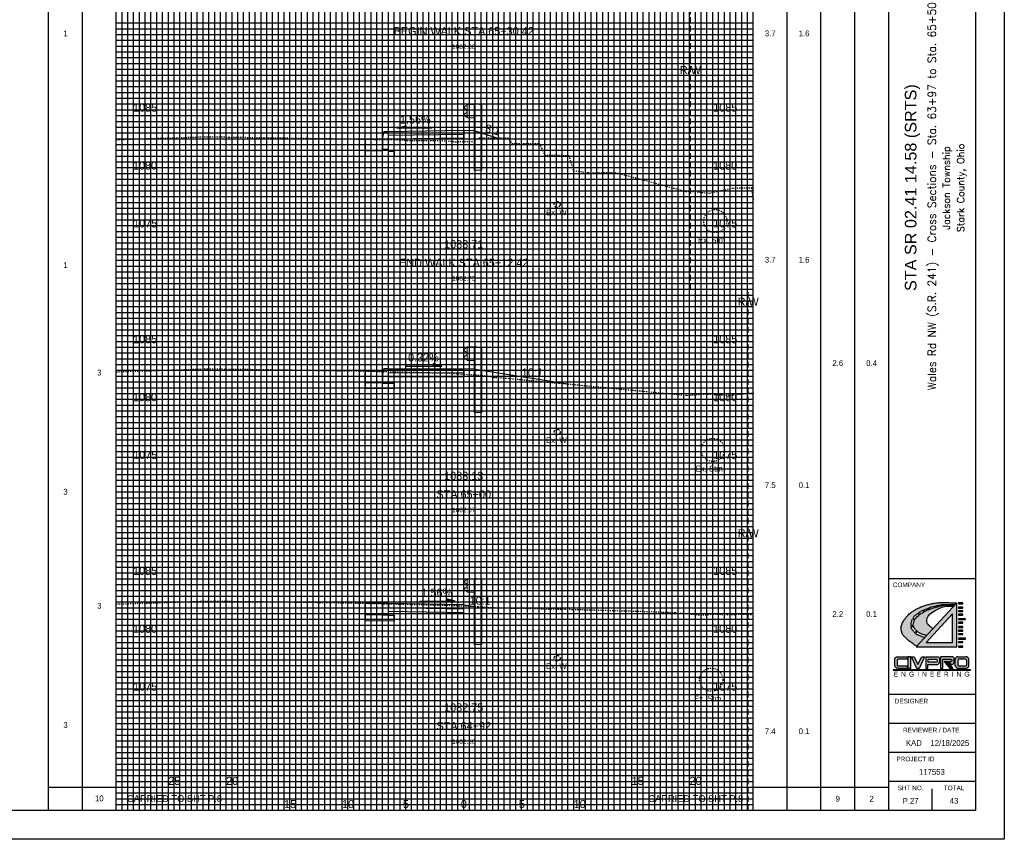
# Model space of a CAD drawing. Header units: feet. Extents: x 702 to 872, y 140 to 250.
# Tile 2 of 3: x 787 to 872, y 140 to 211. Entities that reach past the tile are written whole.
import ezdxf
from ezdxf.enums import TextEntityAlignment as Align

# ---------------------------------------------------------------- set-up
doc = ezdxf.new("R2010")
doc.units = ezdxf.units.FT
doc.header["$MEASUREMENT"] = 0
for name, pattern in [('CENTER2', [1.125, 0.75, -0.125, 0.125, -0.125]), ('DASHED', [0.75, 0.5, -0.25]), ('DASHED2', [0.375, 0.25, -0.125]), ('DGN Style 4', [0.027369, 0.013684, -0.006842, 0, -0.006842]), ('OhDOT_USTN2', [0.11, 0.069, -0.041]), ('OhDOT_USTN5', [0.11, 0.055, -0.055]), ('waterex', [0])]:
    doc.linetypes.add(name, pattern=pattern)
for name, color, linetype in [('CL_P_Construction', 7, 'DGN Style 4'), ('DR_X_Storm_Sewer', 151, 'OhDOT_USTN5'), ('RD_P_Cells', 7, 'Continuous'), ('SH_Border', 7, 'Continuous'), ('SH_Data', 7, 'Continuous'), ('SH_Text', 7, 'Continuous'), ('SHT_LOGO_BLACK', 7, 'Continuous'), ('SHT_LOGO_BLUE', 160, 'Continuous'), ('SHT_LOGO_GREY', 9, 'Continuous'), ('UT_X_Water', 133, 'waterex'), ('XS_P_Annotation', 7, 'Continuous'), ('XS_P_Curb', 254, 'Continuous'), ('XS_P_Finished_Grade', 3, 'Continuous'), ('XS_P_Pavt_Surface', 251, 'Continuous'), ('XS_P_Subgrade', 4, 'Continuous'), ('XS_P_Text_Info', 7, 'Continuous'), ('XS_X_Ground_Line', 3, 'OhDOT_USTN2')]:
    doc.layers.add(name, color=color, linetype=linetype)
doc.layers.add('RW_X_Right_of_Way', color=7, linetype='Continuous', lineweight=25)
doc.layers.add('SH_Major_Grid_Line', color=254, linetype='Continuous', transparency=0.3)
doc.layers.add('SH_Minor_Grid_Line', color=252, linetype='Continuous', transparency=0.5)
doc.styles.add('Font32', font='simplex.shx', dxfattribs={"width": 0.85})
doc.styles.add('OHDOTSymbols', font='arial.ttf')
doc.styles.add('Slanted-Normal', font='font31.shx', dxfattribs={"height": 0.12})
doc.styles.add('Straight-Normal', font='font30.shx', dxfattribs={"height": 0.1})
doc.styles.add('Straight-Sub Title', font='font30.shx', dxfattribs={"height": 0.17})

# ---------------------------------------------------------------- blocks, each defined once
blk = doc.blocks.new('GRRT')
at = {"layer": 'Defpoints', "color": 97, "linetype": 'Continuous', "lineweight": 30}
blk.add_point((0, 0), dxfattribs=at)
at = {"layer": 'RD_P_Cells', "color": 97, "linetype": 'Continuous', "lineweight": 13}
for p, q in [((0.307, 1.084), (0.307, 2.25)), ((0.307, 2.25), (0.89, 2.25)), ((0.89, 2.25), (0.971, 2.292)), ((0.89, -0.157), (0.89, 2.25)), ((0.971, 2.292), (1.506, 2.209)), ((1.506, 2.209), (1.557, 2.188)), ((1.557, -0.157), (1.557, 2.188)), ((0.307, 1.083), (0.89, 1.083)), ((0.89, -3.417), (0.89, -0.157)), ((1.557, -3.417), (1.557, -0.157)), ((0.89, -3.417), (1.557, -3.417))]:
    blk.add_line(p, q, dxfattribs=at)
at = {"layer": 'RD_P_Cells', "color": 97, "linetype": 'Continuous', "lineweight": 13, "flags": 128}
blk.add_lwpolyline([(0.307, 1.155), (0.22, 1.172), (0.059, 1.285), (0.059, 1.285, -0.51949), (0.059, 1.413), (0.059, 1.414), (0.264, 1.555), (0.263, 1.556, 0.244874), (0.296, 1.62), (0.297, 1.62), (0.297, 1.667), (0.297, 1.714), (0.296, 1.713, 0.244874), (0.263, 1.777), (0.264, 1.777), (0.059, 1.92), (0.059, 1.92, -0.51949), (0.059, 2.048), (0.059, 2.049), (0.22, 2.162), (0.307, 2.177)], format="xyb", dxfattribs=at)
for points in [[(0.287, 1.727), (0.287, 1.607), (0.295, 1.607), (0.295, 1.727), (0.287, 1.727)], [(0.287, 1.695), (0.287, 1.637), (0.262, 1.637), (0.262, 1.695), (0.287, 1.695)]]:
    blk.add_lwpolyline(points, close=True, dxfattribs=at)

msp = doc.modelspace()

# ---------------------------------------------------------------- hatches: boundary and pattern name
at = {"layer": 'SHT_LOGO_BLACK', "linetype": 'Continuous'}
h = msp.add_hatch(color=256, dxfattribs=at)
h.dxf.hatch_style = 1
h.paths.add_polyline_path([(864.435, 158.193, -0.010054), (864.41, 158.216), (864.57, 158.385, 0.071883), (864.621, 158.342, 0.006066), (864.842, 158.213, 0.061249), (865.095, 158.108, 0.038297), (865.392, 158.05), (865.929, 158.63), (865.737, 158.746), (865.655, 158.85), (865.494, 159), (865.437, 159.104), (865.401, 159.212), (865.406, 159.347), (865.432, 159.528), (865.515, 159.714), (865.67, 159.901), (865.882, 160.066), (866.115, 160.201), (866.4, 160.351), (866.628, 160.449), (866.814, 160.506), (867.12, 160.558), (867.549, 160.558), (867.709, 160.555), (867.789, 160.641, -0.000418), (867.564, 160.642, -0.000949), (867.443, 160.643, -0.000351), (867.097, 160.646, 0.00107), (866.983, 160.647, 0.017555), (866.842, 160.643, 0.017743), (866.704, 160.629, 0.003592), (866.686, 160.627), (866.668, 160.708, -0.000594), (866.738, 160.708, 0.000026), (866.995, 160.708, 0.000048), (867.378, 160.708, 0.000037), (867.851, 160.708), (867.977, 160.844, 0.003624), (867.609, 160.865, 0.007413), (867.429, 160.87, 0.000904), (866.837, 160.88, 0.00451), (866.718, 160.88, 0.019073), (866.395, 160.867, 0.017331), (866.04, 160.826, 0.019514), (865.757, 160.772, 0.015338), (865.402, 160.678, 0.012204), (865.06, 160.567, 0.017423), (864.825, 160.475, 0.014015), (864.659, 160.398, 0.009535), (864.42, 160.273, 0.020378), (864.146, 160.108, 0.02598), (863.943, 159.959, 0.027565), (863.806, 159.833, 0.018891), (863.624, 159.631, 0.020789), (863.475, 159.438, 0.020828), (863.343, 159.234, 0.034599), (863.269, 159.085, 0.032145), (863.211, 158.915, 0.062269), (863.18, 158.696, 0.050433), (863.203, 158.424, 0.025118), (863.248, 158.237, 0.057831), (863.281, 158.159, 0.025804), (863.349, 158.053, 0.04348), (863.398, 157.996, 0.002738), (863.486, 157.91, 0.002118), (863.601, 157.801, 0.001598), (863.788, 157.625, 0.006576), (863.834, 157.583, 0.02396), (863.849, 157.571, 0.001113), (864.177, 157.334, 0.009085), (864.301, 157.247, 0.004888), (864.519, 157.105), (865.225, 157.869, -0.03184), (865.078, 157.889, -0.071165), (864.927, 157.943, -0.016789), (864.807, 158.012, 0.028454), (864.734, 158.051, 0.063363), (864.58, 158.101, -0.076313)])
h.paths.add_polyline_path([(864.274, 158.372, 0.001596), (864.201, 158.461, 0.003876), (864.129, 158.546, -0.008255), (864.071, 158.618, -0.047245), (864.039, 158.754, -0.011737), (864.033, 158.805), (864.246, 158.826, 0.028633), (864.276, 158.735, 0.056422), (864.315, 158.663, 0.018655), (864.378, 158.579, 0.019312), (864.445, 158.502, 0.013666), (864.516, 158.431, 0.001157), (864.522, 158.426), (864.363, 158.263, -0.00235)], flags=16)
h.paths.add_polyline_path([(864.229, 158.906), (864.028, 158.898, -0.034829), (864.043, 159.063, -0.018474), (864.069, 159.195, -0.026037), (864.109, 159.328, -0.016666), (864.154, 159.444), (864.349, 159.387, 0.018485), (864.287, 159.254, 0.016487), (864.246, 159.144, 0.075188), (864.223, 159.011, 0.042887)], flags=16)
h.paths.add_polyline_path([(864.191, 159.524, -0.03317), (864.27, 159.659, -0.031166), (864.38, 159.757, -0.008749), (864.587, 159.913, -0.000355), (864.605, 159.926), (864.715, 159.789, 0.002531), (864.613, 159.703, 0.006928), (864.464, 159.569, 0.028635), (864.43, 159.534, 0.152279), (864.393, 159.45)], flags=16)
h.paths.add_polyline_path([(864.964, 159.979, -0.013659), (865.144, 160.082), (865.067, 160.215, 0.040026), (864.873, 160.114, 0.013578), (864.803, 160.068, 0.00319), (864.643, 159.954), (864.751, 159.82, -0.001694), (864.82, 159.877, -0.037477)], flags=16)
h.paths.add_polyline_path([(865.186, 160.104), (865.11, 160.235, -0.011307), (865.252, 160.292, -0.010591), (865.366, 160.333, 0.011749), (865.469, 160.369, 0.016183), (865.536, 160.398), (865.581, 160.285, 0.017905), (865.416, 160.216, 0.011223)], flags=16)
h.paths.add_polyline_path([(865.623, 160.301), (865.579, 160.419, 0.010824), (865.622, 160.442, -0.05835), (865.724, 160.485, -0.01154), (865.835, 160.515, -0.00345), (866.061, 160.568), (866.099, 160.452, 0.012845), (865.883, 160.391, 0.008036), (865.746, 160.345, 0.004709)], flags=16)
h.paths.add_polyline_path([(866.147, 160.466), (866.114, 160.58, -0.000481), (866.262, 160.614, 0.000864), (866.33, 160.629, 0.00468), (866.438, 160.654, -0.006008), (866.62, 160.697), (866.638, 160.618, 0.026281), (866.523, 160.59, 0.019573), (866.41, 160.551, -0.017067), (866.281, 160.505, -0.007865)], flags=16)
h = msp.add_hatch(color=256, dxfattribs=at)
h.dxf.hatch_style = 1
h.paths.add_polyline_path([(868.134, 157.044), (868.517, 157.044), (868.517, 157.118), (868.134, 157.118)])
h.paths.add_polyline_path([(868.134, 157.423), (868.517, 157.423), (868.517, 157.497), (868.134, 157.497)])
h.paths.add_polyline_path([(868.128, 157.732), (868.746, 157.732), (868.746, 157.806), (868.134, 157.806)])
h.paths.add_polyline_path([(868.134, 158.111), (868.517, 158.111), (868.517, 158.185), (868.134, 158.185)])
h.paths.add_polyline_path([(868.134, 158.418), (868.517, 158.418), (868.517, 158.491), (868.134, 158.491)])
h.paths.add_polyline_path([(868.134, 158.727), (868.517, 158.727), (868.517, 158.8), (868.134, 158.8)])
h.paths.add_polyline_path([(868.134, 159.106), (868.517, 159.106), (868.517, 159.179), (868.134, 159.179)])
h.paths.add_polyline_path([(868.128, 159.415), (868.746, 159.415), (868.746, 159.489), (868.134, 159.489)])
h.paths.add_polyline_path([(868.134, 159.795), (868.517, 159.795), (868.517, 159.868), (868.134, 159.868)])
h.paths.add_polyline_path([(868.134, 160.1), (868.517, 160.1), (868.517, 160.174), (868.134, 160.174)])
h.paths.add_polyline_path([(868.134, 160.407), (868.517, 160.407), (868.517, 160.481), (868.134, 160.481)])
h.paths.add_polyline_path([(868.517, 160.786), (868.517, 160.86), (868.134, 160.86), (868.134, 160.786)])
at = {"layer": 'SHT_LOGO_BLUE'}
h = msp.add_hatch(color=256, dxfattribs=at)
h.dxf.hatch_style = 1
h.paths.add_polyline_path([(862.829, 155.91, -0.44246), (862.904, 155.992), (863.694, 155.992), (863.694, 156.206), (862.85, 156.206, 0.436831), (862.618, 155.992), (862.618, 155.421, 0.355742), (862.894, 155.196), (863.684, 155.196), (863.684, 155.407), (862.914, 155.407, -0.466077), (862.829, 155.478)])
h.paths.add_polyline_path([(863.993, 156.21), (863.775, 156.21), (863.775, 155.193), (863.993, 155.2)])
h.paths.add_polyline_path([(864.301, 156.207), (864.058, 156.207), (864.543, 155.198), (864.727, 155.198), (865.203, 156.209), (864.967, 156.209), (864.624, 155.537)])
h.paths.add_polyline_path([(866.475, 155.721), (866.479, 156.032, 0.413942), (866.303, 156.207), (865.309, 156.207), (865.309, 155.194), (865.488, 155.194), (865.488, 155.532), (866.265, 155.532, 0.384335)])
h.paths.add_polyline_path([(865.499, 155.746), (865.499, 155.99), (866.22, 155.99, -0.363757), (866.287, 155.934, -0.087868), (866.287, 155.813, -0.553906), (866.214, 155.746)], flags=16)
h.paths.add_polyline_path([(867.758, 155.739), (867.758, 156.016, 0.37162), (867.594, 156.205), (866.566, 156.205), (866.566, 155.198), (866.777, 155.198), (866.777, 155.99), (867.481, 155.99, -0.38138), (867.542, 155.935), (867.542, 155.835, -0.307867), (867.505, 155.78), (867.283, 155.78), (867.47, 155.554), (867.544, 155.554, 0.37317)])
h.paths.add_polyline_path([(868.785, 156.206), (868.081, 156.206, 0.436831), (867.85, 155.992), (867.85, 155.421, 0.355742), (868.125, 155.196), (868.741, 155.196, 0.355742), (869.016, 155.421), (869.016, 155.992, 0.436831)])
h.paths.add_polyline_path([(868.731, 155.992, -0.386521), (868.805, 155.924), (868.805, 155.478, -0.364185), (868.728, 155.407), (868.146, 155.407, -0.466076), (868.061, 155.478), (868.061, 155.924, -0.386521), (868.136, 155.992)], flags=16)
h = msp.add_hatch(color=256, dxfattribs=at)
h.dxf.hatch_style = 1
h.paths.add_polyline_path([(867.216, 155.781), (867.068, 155.781), (867.56, 155.199), (867.682, 155.199)])
at = {"layer": 'SHT_LOGO_GREY'}
h = msp.add_hatch(color=256, dxfattribs=at)
h.dxf.hatch_style = 1
h.paths.add_polyline_path([(867.977, 160.844), (864.469, 157.052), (867.977, 157.052)])
h.paths.add_polyline_path([(867.605, 157.424), (865.336, 157.424), (867.605, 159.912)], flags=16)
h = msp.add_hatch(color=256, dxfattribs=at)
h.dxf.hatch_style = 1
h.paths.add_polyline_path([(867.049, 155.781), (866.902, 155.781), (867.394, 155.199), (867.516, 155.199)])

# ---------------------------------------------------------------- linework, layer by layer
at = {"layer": 'CL_P_Construction', "linetype": 'CENTER2'}
msp.add_line((825.416, 142.937), (825.416, 247.937), dxfattribs=at)
at = {"layer": 'DR_X_Storm_Sewer'}
for centre in [(847.13, 193.823), (846.915, 174.064), (846.777, 154.22)]:
    msp.add_circle(centre, 1, dxfattribs=at)
at = {"layer": 'RW_X_Right_of_Way', "linetype": 'DASHED'}
for p, q in [((844.986, 207.937), (844.986, 227.937)), ((844.986, 187.937), (844.986, 207.937)), ((849.976, 142.937), (849.976, 187.937))]:
    msp.add_line(p, q, dxfattribs=at)
at = {"layer": 'SH_Border'}
for p, q in [((872.083, 250.437), (872.083, 140.437)), ((862.083, 247.937), (862.083, 142.937)), ((869.583, 247.937), (869.583, 142.937)), ((869.583, 162.937), (862.083, 162.937)), ((869.583, 152.937), (862.083, 152.937)), ((869.583, 150.437), (862.083, 150.437)), ((869.583, 147.937), (862.083, 147.937)), ((869.583, 145.437), (862.083, 145.437)), ((865.833, 144.789), (865.833, 142.937)), ((869.583, 142.937), (704.583, 142.937)), ((872.083, 140.437), (702.083, 140.437))]:
    msp.add_line(p, q, dxfattribs=at)
at = {"layer": 'SH_Data', "color": 7, "linetype": 'Continuous'}
for p, q in [((789.583, 142.937), (789.583, 247.937)), ((795.416, 142.937), (795.416, 247.937)), ((850.416, 142.937), (850.416, 247.937)), ((856.25, 142.937), (856.25, 247.937)), ((792.499, 142.937), (792.499, 246.687)), ((853.334, 142.937), (853.334, 246.687)), ((859.166, 142.937), (859.166, 246.687)), ((789.583, 144.937), (795.416, 144.937)), ((795.416, 144.937), (805.416, 144.937)), ((805.416, 142.937), (805.416, 144.937)), ((840.416, 144.937), (850.416, 144.937)), ((850.416, 144.937), (862.083, 144.937))]:
    msp.add_line(p, q, dxfattribs=at)
msp.add_lwpolyline([(840.416, 142.937), (840.416, 144.937)], dxfattribs=at)
at = {"layer": 'SH_Major_Grid_Line', "color": 254, "linetype": 'Continuous'}
for p, q in [((800.416, 142.937), (800.416, 247.937)), ((805.416, 142.937), (805.416, 247.937)), ((810.416, 142.937), (810.416, 247.937)), ((815.416, 142.937), (815.416, 247.937)), ((820.416, 142.937), (820.416, 247.937)), ((825.416, 142.937), (825.416, 247.937)), ((830.416, 142.937), (830.416, 247.937)), ((835.416, 142.937), (835.416, 247.937)), ((840.416, 142.937), (840.416, 247.937)), ((845.416, 142.937), (845.416, 247.937)), ((795.416, 207.937), (850.416, 207.937)), ((795.416, 202.937), (850.416, 202.937)), ((795.416, 197.937), (850.416, 197.937)), ((795.416, 192.937), (850.416, 192.937)), ((795.416, 187.937), (850.416, 187.937)), ((795.416, 182.937), (850.416, 182.937)), ((795.416, 177.937), (850.416, 177.937)), ((795.416, 172.937), (850.416, 172.937)), ((795.416, 167.937), (850.416, 167.937)), ((795.416, 162.937), (850.416, 162.937)), ((795.416, 157.937), (850.416, 157.937)), ((795.416, 152.937), (850.416, 152.937)), ((795.416, 147.937), (850.416, 147.937))]:
    msp.add_line(p, q, dxfattribs=at)
at = {"layer": 'SH_Minor_Grid_Line', "color": 252, "linetype": 'Continuous'}
for p, q in [((795.916, 142.937), (795.916, 247.937)), ((796.416, 142.937), (796.416, 247.937)), ((796.916, 142.937), (796.916, 247.937)), ((797.416, 142.937), (797.416, 247.937)), ((797.916, 142.937), (797.916, 247.937)), ((798.416, 142.937), (798.416, 247.937)), ((798.916, 142.937), (798.916, 247.937)), ((799.416, 142.937), (799.416, 247.937)), ((799.916, 142.937), (799.916, 247.937)), ((800.916, 142.937), (800.916, 247.937)), ((801.416, 142.937), (801.416, 247.937)), ((801.916, 142.937), (801.916, 247.937)), ((802.416, 142.937), (802.416, 247.937)), ((802.916, 142.937), (802.916, 247.937)), ((803.416, 142.937), (803.416, 247.937)), ((803.916, 142.937), (803.916, 247.937)), ((804.416, 142.937), (804.416, 247.937)), ((804.916, 142.937), (804.916, 247.937)), ((805.916, 142.937), (805.916, 247.937)), ((806.416, 142.937), (806.416, 247.937)), ((806.916, 142.937), (806.916, 247.937)), ((807.416, 142.937), (807.416, 247.937)), ((807.916, 142.937), (807.916, 247.937)), ((808.416, 142.937), (808.416, 247.937)), ((808.916, 142.937), (808.916, 247.937)), ((809.416, 142.937), (809.416, 247.937)), ((809.916, 142.937), (809.916, 247.937)), ((810.916, 142.937), (810.916, 247.937)), ((811.416, 142.937), (811.416, 247.937)), ((811.916, 142.937), (811.916, 247.937)), ((812.416, 142.937), (812.416, 247.937)), ((812.916, 142.937), (812.916, 247.937)), ((813.416, 142.937), (813.416, 247.937)), ((813.916, 142.937), (813.916, 247.937)), ((814.416, 142.937), (814.416, 247.937)), ((814.916, 142.937), (814.916, 247.937)), ((815.916, 142.937), (815.916, 247.937)), ((816.416, 142.937), (816.416, 247.937)), ((816.916, 142.937), (816.916, 247.937)), ((817.416, 142.937), (817.416, 247.937)), ((817.916, 142.937), (817.916, 247.937)), ((818.416, 142.937), (818.416, 247.937)), ((818.916, 142.937), (818.916, 247.937)), ((819.416, 142.937), (819.416, 247.937)), ((819.916, 142.937), (819.916, 247.937)), ((820.916, 142.937), (820.916, 247.937)), ((821.416, 142.937), (821.416, 247.937)), ((821.916, 142.937), (821.916, 247.937)), ((822.416, 142.937), (822.416, 247.937)), ((822.916, 142.937), (822.916, 247.937)), ((823.416, 142.937), (823.416, 247.937)), ((823.916, 142.937), (823.916, 247.937)), ((824.416, 142.937), (824.416, 247.937)), ((824.916, 142.937), (824.916, 247.937)), ((825.916, 142.937), (825.916, 247.937)), ((826.416, 142.937), (826.416, 247.937)), ((826.916, 142.937), (826.916, 247.937)), ((827.416, 142.937), (827.416, 247.937)), ((827.916, 142.937), (827.916, 247.937)), ((828.416, 142.937), (828.416, 247.937)), ((828.916, 142.937), (828.916, 247.937)), ((829.416, 142.937), (829.416, 247.937)), ((829.916, 142.937), (829.916, 247.937)), ((830.916, 142.937), (830.916, 247.937)), ((831.416, 142.937), (831.416, 247.937)), ((831.916, 142.937), (831.916, 247.937)), ((832.416, 142.937), (832.416, 247.937)), ((832.916, 142.937), (832.916, 247.937)), ((833.416, 142.937), (833.416, 247.937)), ((833.916, 142.937), (833.916, 247.937)), ((834.416, 142.937), (834.416, 247.937)), ((834.916, 142.937), (834.916, 247.937)), ((835.916, 142.937), (835.916, 247.937)), ((836.416, 142.937), (836.416, 247.937)), ((836.916, 142.937), (836.916, 247.937)), ((837.416, 142.937), (837.416, 247.937)), ((837.916, 142.937), (837.916, 247.937)), ((838.416, 142.937), (838.416, 247.937)), ((838.916, 142.937), (838.916, 247.937)), ((839.416, 142.937), (839.416, 247.937)), ((839.916, 142.937), (839.916, 247.937)), ((840.916, 142.937), (840.916, 247.937)), ((841.416, 142.937), (841.416, 247.937)), ((841.916, 142.937), (841.916, 247.937)), ((842.416, 142.937), (842.416, 247.937)), ((842.916, 142.937), (842.916, 247.937)), ((843.416, 142.937), (843.416, 247.937)), ((843.916, 142.937), (843.916, 247.937)), ((844.416, 142.937), (844.416, 247.937)), ((844.916, 142.937), (844.916, 247.937)), ((845.916, 142.937), (845.916, 247.937)), ((846.416, 142.937), (846.416, 247.937)), ((846.916, 142.937), (846.916, 247.937)), ((847.416, 142.937), (847.416, 247.937)), ((847.916, 142.937), (847.916, 247.937)), ((848.416, 142.937), (848.416, 247.937)), ((848.916, 142.937), (848.916, 247.937)), ((849.416, 142.937), (849.416, 247.937)), ((849.916, 142.937), (849.916, 247.937)), ((795.416, 210.937), (850.416, 210.937)), ((795.416, 210.437), (850.416, 210.437)), ((795.416, 209.937), (850.416, 209.937)), ((795.416, 209.437), (850.416, 209.437)), ((795.416, 208.937), (850.416, 208.937)), ((795.416, 208.437), (850.416, 208.437)), ((795.416, 207.437), (850.416, 207.437)), ((795.416, 206.937), (850.416, 206.937)), ((795.416, 206.437), (850.416, 206.437)), ((795.416, 205.937), (850.416, 205.937)), ((795.416, 205.437), (850.416, 205.437)), ((795.416, 204.937), (850.416, 204.937)), ((795.416, 204.437), (850.416, 204.437)), ((795.416, 203.937), (850.416, 203.937)), ((795.416, 203.437), (850.416, 203.437)), ((795.416, 202.437), (850.416, 202.437)), ((795.416, 201.937), (850.416, 201.937)), ((795.416, 201.437), (850.416, 201.437)), ((795.416, 200.937), (850.416, 200.937)), ((795.416, 200.437), (850.416, 200.437)), ((795.416, 199.937), (850.416, 199.937)), ((795.416, 199.437), (850.416, 199.437)), ((795.416, 198.937), (850.416, 198.937)), ((795.416, 198.437), (850.416, 198.437)), ((795.416, 197.437), (850.416, 197.437)), ((795.416, 196.937), (850.416, 196.937)), ((795.416, 196.437), (850.416, 196.437)), ((795.416, 195.937), (850.416, 195.937)), ((795.416, 195.437), (850.416, 195.437)), ((795.416, 194.937), (850.416, 194.937)), ((795.416, 194.437), (850.416, 194.437)), ((795.416, 193.937), (850.416, 193.937)), ((795.416, 193.437), (850.416, 193.437)), ((795.416, 192.437), (850.416, 192.437)), ((795.416, 191.937), (850.416, 191.937)), ((795.416, 191.437), (850.416, 191.437)), ((795.416, 190.937), (850.416, 190.937)), ((795.416, 190.437), (850.416, 190.437)), ((795.416, 189.937), (850.416, 189.937)), ((795.416, 189.437), (850.416, 189.437)), ((795.416, 188.937), (850.416, 188.937)), ((795.416, 188.437), (850.416, 188.437)), ((795.416, 187.437), (850.416, 187.437)), ((795.416, 186.937), (850.416, 186.937)), ((795.416, 186.437), (850.416, 186.437)), ((795.416, 185.937), (850.416, 185.937)), ((795.416, 185.437), (850.416, 185.437)), ((795.416, 184.937), (850.416, 184.937)), ((795.416, 184.437), (850.416, 184.437)), ((795.416, 183.937), (850.416, 183.937)), ((795.416, 183.437), (850.416, 183.437)), ((795.416, 182.437), (850.416, 182.437)), ((795.416, 181.937), (850.416, 181.937)), ((795.416, 181.437), (850.416, 181.437)), ((795.416, 180.937), (850.416, 180.937)), ((795.416, 180.437), (850.416, 180.437)), ((795.416, 179.937), (850.416, 179.937)), ((795.416, 179.437), (850.416, 179.437)), ((795.416, 178.937), (850.416, 178.937)), ((795.416, 178.437), (850.416, 178.437)), ((795.416, 177.437), (850.416, 177.437)), ((795.416, 176.937), (850.416, 176.937)), ((795.416, 176.437), (850.416, 176.437)), ((795.416, 175.937), (850.416, 175.937)), ((795.416, 175.437), (850.416, 175.437)), ((795.416, 174.937), (850.416, 174.937)), ((795.416, 174.437), (850.416, 174.437)), ((795.416, 173.937), (850.416, 173.937)), ((795.416, 173.437), (850.416, 173.437)), ((795.416, 172.437), (850.416, 172.437)), ((795.416, 171.937), (850.416, 171.937)), ((795.416, 171.437), (850.416, 171.437)), ((795.416, 170.937), (850.416, 170.937)), ((795.416, 170.437), (850.416, 170.437)), ((795.416, 169.937), (850.416, 169.937)), ((795.416, 169.437), (850.416, 169.437)), ((795.416, 168.937), (850.416, 168.937)), ((795.416, 168.437), (850.416, 168.437)), ((795.416, 167.437), (850.416, 167.437)), ((795.416, 166.937), (850.416, 166.937)), ((795.416, 166.437), (850.416, 166.437)), ((795.416, 165.937), (850.416, 165.937)), ((795.416, 165.437), (850.416, 165.437)), ((795.416, 164.937), (850.416, 164.937)), ((795.416, 164.437), (850.416, 164.437)), ((795.416, 163.937), (850.416, 163.937)), ((795.416, 163.437), (850.416, 163.437)), ((795.416, 162.437), (850.416, 162.437)), ((795.416, 161.937), (850.416, 161.937)), ((795.416, 161.437), (850.416, 161.437)), ((795.416, 160.937), (850.416, 160.937)), ((795.416, 160.437), (850.416, 160.437)), ((795.416, 159.937), (850.416, 159.937)), ((795.416, 159.437), (850.416, 159.437)), ((795.416, 158.937), (850.416, 158.937)), ((795.416, 158.437), (850.416, 158.437)), ((795.416, 157.437), (850.416, 157.437)), ((795.416, 156.937), (850.416, 156.937)), ((795.416, 156.437), (850.416, 156.437)), ((795.416, 155.937), (850.416, 155.937)), ((795.416, 155.437), (850.416, 155.437)), ((795.416, 154.937), (850.416, 154.937)), ((795.416, 154.437), (850.416, 154.437)), ((795.416, 153.937), (850.416, 153.937)), ((795.416, 153.437), (850.416, 153.437)), ((795.416, 152.437), (850.416, 152.437)), ((795.416, 151.937), (850.416, 151.937)), ((795.416, 151.437), (850.416, 151.437)), ((795.416, 150.937), (850.416, 150.937)), ((795.416, 150.437), (850.416, 150.437)), ((795.416, 149.937), (850.416, 149.937)), ((795.416, 149.437), (850.416, 149.437)), ((795.416, 148.937), (850.416, 148.937)), ((795.416, 148.437), (850.416, 148.437)), ((795.416, 147.437), (850.416, 147.437)), ((795.416, 146.937), (850.416, 146.937)), ((795.416, 146.437), (850.416, 146.437)), ((795.416, 145.937), (850.416, 145.937)), ((795.416, 145.437), (850.416, 145.437)), ((795.416, 144.937), (850.416, 144.937)), ((795.416, 144.437), (850.416, 144.437)), ((795.416, 143.937), (850.416, 143.937)), ((795.416, 143.437), (850.416, 143.437))]:
    msp.add_line(p, q, dxfattribs=at)
at = {"layer": 'SHT_LOGO_BLACK'}
for p, q in [((864.605, 159.926, -4063.576), (864.715, 159.789, -4063.576)), ((864.643, 159.954, -4063.576), (864.751, 159.82, -4063.576)), ((865.067, 160.215, -4063.576), (865.144, 160.082, -4063.576)), ((865.11, 160.235, -4063.576), (865.186, 160.104, -4063.576))]:
    msp.add_line(p, q, dxfattribs=at)
for points in [[(864.519, 157.105, -0.004888), (864.301, 157.247, -0.009085), (864.177, 157.334, -0.001113), (863.849, 157.571, -0.02396), (863.834, 157.583, -0.006576), (863.788, 157.625, -0.001598), (863.601, 157.801, -0.002118), (863.486, 157.91, -0.002738), (863.398, 157.996, -0.04348), (863.349, 158.053, -0.025804), (863.281, 158.159, -0.057831), (863.248, 158.237, -0.025118), (863.203, 158.424, -0.050433), (863.18, 158.696, -0.062269), (863.211, 158.915, -0.032145), (863.269, 159.085, -0.034599), (863.343, 159.234, -0.020828), (863.475, 159.438, -0.020789), (863.624, 159.631, -0.018891), (863.806, 159.833, -0.027565), (863.943, 159.959, -0.02598), (864.146, 160.108, -0.020378), (864.42, 160.273, -0.009535), (864.659, 160.398, -0.014015), (864.825, 160.475, -0.017423), (865.06, 160.567, -0.012204), (865.402, 160.678, -0.015338), (865.757, 160.772, -0.019514), (866.04, 160.826, -0.017331), (866.395, 160.867, -0.019073), (866.718, 160.88, -0.00451), (866.837, 160.88, -0.000904), (867.429, 160.87, -0.007413), (867.609, 160.865, -0.003624), (867.977, 160.844)], [(866.114, 160.58, -0.0002), (866.127, 160.583, -0.000438), (866.262, 160.614, 0.000864), (866.33, 160.629, 0.00468), (866.438, 160.654, -0.004072), (866.561, 160.683, -0.008774), (866.62, 160.696, -0.040254)], [(866.669, 160.705, -0.03869), (866.71, 160.708, -0.000239), (866.738, 160.708, 0.000026), (866.995, 160.708, 0.000048), (867.378, 160.708, 0.000037), (867.851, 160.708)], [(864.191, 159.524, -0.024038), (864.247, 159.623, -0.06415), (864.301, 159.689, -0.021969), (864.38, 159.757, -0.008749), (864.587, 159.913, -0.000355), (864.605, 159.926, -0.013578)], [(864.643, 159.954, -0.00319), (864.803, 160.068, -0.013578), (864.873, 160.114, -0.029845), (865.016, 160.192, -0.004092), (865.067, 160.215, -0.010591)], [(864.751, 159.82, -0.000639), (864.777, 159.842, -0.009297), (864.851, 159.901, -0.029225), (864.964, 159.979, -0.013659), (865.144, 160.082, -0.011561)], [(865.11, 160.235, -0.011307), (865.252, 160.292, -0.010591), (865.366, 160.333, 0.011749), (865.469, 160.369, 0.016183), (865.536, 160.398, -0.05835)], [(865.186, 160.104, -0.011223), (865.416, 160.216, -0.017453), (865.577, 160.284, -0.000163), (865.581, 160.285, -0.008036)], [(865.579, 160.419, 0.010824), (865.622, 160.442, -0.05835), (865.724, 160.485, -0.01154), (865.835, 160.515, -0.00345), (866.061, 160.568, -0.000438)], [(865.623, 160.301, -0.004709), (865.746, 160.345, -0.008036), (865.883, 160.391, -0.011799), (866.081, 160.448, 0.001031), (866.099, 160.453, 0.017067)], [(866.147, 160.466, 0.007865), (866.281, 160.505, 0.017067), (866.41, 160.551, -0.019573), (866.523, 160.59, -0.0202), (866.611, 160.613, -0.005656), (866.638, 160.618, -0.017743)], [(866.686, 160.627, -0.003592), (866.704, 160.629, -0.017743), (866.842, 160.643, -0.017555), (866.983, 160.647, -0.00107), (867.097, 160.646, 0.000351), (867.443, 160.643, 0.000949), (867.564, 160.642, 0.000418), (867.789, 160.641)], [(864.029, 158.898, -0.015908), (864.031, 158.955, -0.022838), (864.043, 159.063, -0.018474), (864.069, 159.195, -0.026037), (864.109, 159.328, -0.016666), (864.154, 159.444, -0.03409)], [(864.229, 158.906, -0.042886), (864.223, 159.011, -0.075188), (864.246, 159.144, -0.016487), (864.287, 159.254, -0.015544), (864.338, 159.366, -0.001651), (864.348, 159.387, -0.053806)], [(864.383, 159.454, -0.004266), (864.411, 159.507, -0.053806), (864.43, 159.534, -0.028635), (864.464, 159.569, -0.006928), (864.613, 159.703, -0.002531), (864.715, 159.789, -0.009297)], [(864.364, 158.263, -0.010823), (864.34, 158.291, -0.001747), (864.274, 158.372, 0.001596), (864.201, 158.461, 0.003876), (864.129, 158.546, -0.006206), (864.085, 158.6, -0.097322), (864.063, 158.641, -0.038974), (864.039, 158.754, -0.011737), (864.033, 158.805, -0.026776)], [(864.522, 158.426, -0.001157), (864.516, 158.431, -0.013666), (864.445, 158.502, -0.019312), (864.378, 158.579, -0.018655), (864.315, 158.663, -0.056422), (864.276, 158.735, -0.028633), (864.246, 158.826, -0.064453)], [(865.225, 157.869, -0.03184), (865.078, 157.889, -0.071165), (864.927, 157.943, -0.016789), (864.807, 158.012, 0.028454), (864.734, 158.051, 0.050722), (864.612, 158.094, -0.071433), (864.526, 158.128, -0.049376), (864.435, 158.193, -0.010054), (864.41, 158.216, -0.001747)], [(865.392, 158.05, -0.038297), (865.095, 158.108, -0.061249), (864.842, 158.213, -0.006066), (864.621, 158.342, -0.040776), (864.59, 158.365, -0.003974), (864.568, 158.384, -0.013666)]]:
    msp.add_lwpolyline(points, format="xyb", dxfattribs=at)
at = {"layer": 'SHT_LOGO_BLACK', "elevation": -4063.576}
for points in [[(866.62, 160.696), (866.638, 160.618)], [(866.669, 160.705), (866.686, 160.627)], [(865.929, 158.63), (865.737, 158.746), (865.655, 158.85), (865.494, 159), (865.437, 159.104), (865.401, 159.212), (865.406, 159.347), (865.432, 159.528), (865.515, 159.714), (865.67, 159.901), (865.882, 160.066), (866.115, 160.201), (866.4, 160.351), (866.628, 160.449), (866.814, 160.506), (867.12, 160.558), (867.549, 160.558), (867.709, 160.555)], [(865.536, 160.398), (865.581, 160.285)], [(865.579, 160.419), (865.623, 160.301)], [(866.061, 160.568), (866.099, 160.453)], [(866.114, 160.58), (866.147, 160.466)], [(864.154, 159.444), (864.348, 159.387)], [(864.191, 159.524), (864.383, 159.454)], [(864.029, 158.898), (864.229, 158.906)], [(864.033, 158.805), (864.246, 158.826)], [(864.364, 158.263), (864.522, 158.426)], [(864.41, 158.216), (864.568, 158.384)]]:
    msp.add_lwpolyline(points, dxfattribs=at)
at = {"layer": 'SHT_LOGO_BLACK', "linetype": 'Continuous', "elevation": -4063.576}
for points in [[(868.134, 160.786), (868.517, 160.786), (868.517, 160.86), (868.134, 160.86)], [(868.134, 160.407), (868.517, 160.407), (868.517, 160.481), (868.134, 160.481)], [(868.134, 160.1), (868.517, 160.1), (868.517, 160.174), (868.134, 160.174)], [(868.134, 159.795), (868.517, 159.795), (868.517, 159.868), (868.134, 159.868)], [(868.128, 159.415), (868.746, 159.415), (868.746, 159.489), (868.134, 159.489)], [(868.134, 159.106), (868.517, 159.106), (868.517, 159.179), (868.134, 159.179)], [(868.134, 158.727), (868.517, 158.727), (868.517, 158.8), (868.134, 158.8)], [(868.134, 158.418), (868.517, 158.418), (868.517, 158.491), (868.134, 158.491)], [(868.134, 158.111), (868.517, 158.111), (868.517, 158.185), (868.134, 158.185)], [(868.128, 157.732), (868.746, 157.732), (868.746, 157.806), (868.134, 157.806)], [(868.134, 157.423), (868.517, 157.423), (868.517, 157.497), (868.134, 157.497)], [(868.134, 157.044), (868.517, 157.044), (868.517, 157.118), (868.134, 157.118)]]:
    msp.add_lwpolyline(points, close=True, dxfattribs=at)
at = {"layer": 'SHT_LOGO_BLACK'}
msp.add_lwpolyline([(862.497, 155.045), (869.166, 155.045), (869.166, 155.074), (862.5, 155.074)], close=True, dxfattribs=at)
at = {"layer": 'SHT_LOGO_BLUE'}
for p, q in [((867.85, 155.421), (867.85, 155.992)), ((868.061, 155.924), (868.061, 155.478)), ((868.081, 156.206), (868.785, 156.206)), ((868.731, 155.992), (868.136, 155.992)), ((868.805, 155.924), (868.805, 155.478)), ((869.016, 155.421), (869.016, 155.992)), ((868.741, 155.196), (868.125, 155.196)), ((868.146, 155.407), (868.72, 155.407))]:
    msp.add_line(p, q, dxfattribs=at)
for points in [[(862.914, 155.407), (863.684, 155.407), (863.684, 155.196), (862.894, 155.196, -0.355742), (862.618, 155.421), (862.618, 155.992, -0.436831), (862.85, 156.206), (863.694, 156.206), (863.694, 155.992), (862.904, 155.992, 0.386521), (862.829, 155.924), (862.829, 155.478, 0.466077), (862.914, 155.407, -0.087106)], [(865.309, 156.207), (866.303, 156.207, -0.413942), (866.479, 156.032), (866.475, 155.721)], [(866.214, 155.746), (865.499, 155.746), (865.499, 155.99), (866.22, 155.99, -0.363757), (866.287, 155.934, -0.087868), (866.287, 155.813, -0.553906), (866.214, 155.746, 0.590972)], [(866.566, 155.198), (866.777, 155.198), (866.777, 155.99), (867.481, 155.99, -0.38138), (867.542, 155.935), (867.542, 155.835, -0.307867), (867.505, 155.78), (867.283, 155.78), (867.47, 155.554), (867.544, 155.554, 0.37317), (867.758, 155.739), (867.758, 156.016, 0.37162), (867.594, 156.205), (866.566, 156.205), (866.566, 155.198)]]:
    msp.add_lwpolyline(points, format="xyb", dxfattribs=at)
for points in [[(863.775, 155.193), (863.775, 156.21), (863.993, 156.21), (863.993, 155.2)], [(864.058, 156.207), (864.301, 156.207), (864.624, 155.537), (864.967, 156.209), (865.203, 156.209), (864.727, 155.198), (864.543, 155.198)]]:
    msp.add_lwpolyline(points, close=True, dxfattribs=at)
for points in [[(865.309, 156.207), (865.309, 155.194), (865.488, 155.194), (865.488, 155.532), (866.265, 155.532)], [(867.216, 155.781), (867.068, 155.781), (867.56, 155.199), (867.682, 155.199), (867.216, 155.781)]]:
    msp.add_lwpolyline(points, dxfattribs=at)
for centre, radius, start, end in [((866.265, 155.743), 0.211, 270, 354.09413), ((868.065, 155.992), 0.215, 85.61121, 180), ((868.136, 155.917), 0.0752, 90, 174.53019), ((868.731, 155.917), 0.0752, 5.46981, 90), ((868.801, 155.992), 0.215, 360, 94.38879), ((868.125, 155.478), 0.281, 191.66957, 270), ((868.133, 155.478), 0.0725, 180, 279.95648), ((868.724, 155.489), 0.0817, 267.17931, 352.86421), ((868.741, 155.478), 0.281, 270, 348.33043)]:
    msp.add_arc(centre, radius, start, end, dxfattribs=at)
at = {"layer": 'SHT_LOGO_GREY', "elevation": -4063.576}
msp.add_lwpolyline([(864.469, 157.052), (867.977, 157.052), (867.977, 160.844), (864.469, 157.052)], dxfattribs=at)
msp.add_lwpolyline([(865.336, 157.424), (867.605, 157.424), (867.605, 159.912)], close=True, dxfattribs=at)
at = {"layer": 'SHT_LOGO_GREY'}
msp.add_lwpolyline([(867.049, 155.781), (866.902, 155.781), (867.394, 155.199), (867.516, 155.199), (867.049, 155.781)], dxfattribs=at)
at = {"layer": 'UT_X_Water', "linetype": 'DASHED2'}
for centre in [(833.482, 195.259), (833.482, 175.593), (833.482, 156.073)]:
    msp.add_circle(centre, 0.25, dxfattribs=at)
at = {"layer": 'XS_P_Annotation', "color": 7, "linetype": 'Continuous', "lineweight": -3}
for p, q in [((819.642, 201.84), (820.406, 202.062)), ((822.702, 201.84), (819.642, 201.84)), ((820.406, 202.062), (820.406, 201.84)), ((820.472, 181.297), (823.532, 181.297)), ((823.532, 181.297), (822.768, 181.519)), ((822.768, 181.519), (822.768, 181.297)), ((821.629, 160.988), (824.689, 160.988)), ((824.689, 160.988), (823.925, 161.21)), ((823.925, 161.21), (823.925, 160.988))]:
    msp.add_line(p, q, dxfattribs=at)
for points in [[(819.642, 201.84), (820.406, 201.84), (820.406, 202.062)], [(823.532, 181.297), (822.768, 181.297), (822.768, 181.519)], [(824.689, 160.988), (823.925, 160.988), (823.925, 161.21)]]:
    msp.add_solid(points, dxfattribs=at)
at = {"layer": 'XS_P_Curb', "flags": 128}
for points in [[(818.57, 201.539, 0.36663), (818.487, 201.47), (818.416, 201.039), (818.416, 200.039), (818.916, 200.039), (818.916, 201.539)], [(818.57, 181.078, 0.36663), (818.487, 181.008), (818.416, 180.578), (818.416, 179.816), (818.916, 179.816), (818.916, 181.078)]]:
    msp.add_lwpolyline(points, format="xyb", close=True, dxfattribs=at)
msp.add_lwpolyline([(818.916, 160.791), (818.416, 160.817), (818.416, 159.817), (818.916, 159.817)], close=True, dxfattribs=at)
at = {"layer": 'XS_P_Finished_Grade'}
for p, q in [((826.416, 201.628), (825.416, 201.647)), ((826.416, 201.628), (828.275, 201.009)), ((826.416, 181.038), (825.416, 181.057)), ((826.416, 181.038), (834.416, 179.764)), ((825.416, 160.687), (826.382, 160.548))]:
    msp.add_line(p, q, dxfattribs=at)
at = {"layer": 'XS_P_Pavt_Surface'}
for p, q in [((816.915, 200.896), (816.915, 199.396)), ((818.416, 199.873), (816.915, 199.896)), ((818.916, 181.078), (825.416, 181.057)), ((825.416, 181.057), (825.416, 180.724)), ((816.915, 180.86), (816.915, 179.36)), ((818.916, 180.744), (825.416, 180.724)), ((818.416, 179.837), (816.915, 179.86)), ((816.915, 160.811), (816.915, 159.311)), ((818.416, 159.787), (816.915, 159.811))]:
    msp.add_line(p, q, dxfattribs=at)
for points in [[(825.416, 201.647), (818.916, 201.539)], [(825.416, 201.647), (825.416, 201.314), (818.916, 201.206), (818.916, 201.539)], [(818.416, 200.873), (816.915, 200.896)], [(818.916, 199.873), (819.416, 199.873), (819.416, 199.373)], [(819.416, 199.373), (816.915, 199.396)], [(818.416, 180.837), (816.915, 180.86)], [(819.416, 179.337), (816.915, 179.36)], [(818.916, 179.837), (819.416, 179.837), (819.416, 179.337)], [(818.416, 160.787), (816.915, 160.811)], [(819.416, 159.287), (816.915, 159.311)], [(818.916, 159.787), (819.416, 159.787), (819.416, 159.287)]]:
    msp.add_lwpolyline(points, dxfattribs=at)
msp.add_lwpolyline([(825.416, 160.687), (818.916, 160.791), (818.916, 160.458), (825.416, 160.354)], close=True, dxfattribs=at)
at = {"layer": 'XS_P_Subgrade'}
for p in [(818.916, 180.411), (825.416, 180.724)]:
    msp.add_line(p, (825.416, 180.39), dxfattribs=at)
for points in [[(825.416, 201.314), (825.416, 200.981), (818.916, 200.884), (818.916, 201.217)], [(818.916, 160.125), (825.416, 160.021), (825.416, 160.354)]]:
    msp.add_lwpolyline(points, dxfattribs=at)
at = {"layer": 'XS_X_Ground_Line'}
for points in [[(795.416, 200.859), (803.281, 201.113), (805.118, 201.081), (819.404, 200.857), (819.875, 200.851), (820.522, 200.797), (823.866, 200.767), (824.68, 200.676), (826.354, 200.703), (826.387, 200.811), (826.723, 201.02), (827.99, 201.007), (829.232, 201.015), (829.555, 200.536), (830.928, 200.52), (831.919, 200.517), (832.132, 200.122), (832.401, 199.529), (833.587, 199.507), (834.489, 199.493), (834.889, 198.175), (836.146, 198.012), (837.089, 197.996), (838.462, 198.029), (841.58, 197.209), (844.586, 196.384), (844.963, 196.399), (846.615, 196.244), (848.608, 196.67), (850.249, 196.713), (850.416, 195.647)], [(795.416, 180.812), (803.295, 181.066), (806.096, 181.036), (817.665, 180.855), (823.926, 180.7), (825.416, 180.605), (826.946, 180.508), (827.518, 180.432), (828.043, 180.327), (828.185, 180.309), (829.02, 180.269), (829.02, 180.269), (844.685, 178.775), (846.254, 178.896), (848.237, 178.777), (850.449, 178.997)], [(853.33, 174.312), (853.334, 174.312)], [(795.416, 160.756), (798.928, 160.866), (799.869, 160.9), (803.344, 161.011), (810.37, 160.936), (815.451, 160.857), (818.532, 160.784), (824.577, 160.632), (826.61, 160.537), (827.516, 160.456), (834.823, 160.293), (840.991, 160.123), (843.668, 160.022), (845.858, 159.813), (846.046, 159.827), (846.285, 159.813), (846.897, 159.877), (848.106, 159.853), (849.552, 159.876), (850.416, 159.859)]]:
    msp.add_lwpolyline(points, dxfattribs=at)

# ---------------------------------------------------------------- block references
at = {"layer": 'XS_P_Subgrade'}
for p in [(825.416, 201.647), (825.416, 180.707), (825.416, 160.687)]:
    msp.add_blockref('GRRT', p, dxfattribs=at)

# ---------------------------------------------------------------- texts
at = {"layer": 'DR_X_Storm_Sewer', "char_height": 0.5, "width": 4.98768, "attachment_point": 1, "style": 'Straight-Normal'}
for insert in [(845.646, 192.45), (845.431, 172.692), (845.293, 152.848)]:
    msp.add_mtext('Ex. Stm', dxfattribs=dict(at, insert=insert))
at = {"layer": 'SH_Data', "color": 7, "linetype": 'Continuous', "style": 'Straight-Normal'}
msp.add_text('COMPANY', height=0.4, dxfattribs=at).set_placement((863.857, 162.613), align=Align.TOP_CENTER)
for s, height, p in [('DESIGNER', 0.4, (864.066, 152.374)), ('REVIEWER / DATE', 0.4, (865.778, 149.874)), ('PROJECT ID', 0.4, (864.409, 147.374)), ('SHT NO.', 0.4, (863.996, 144.874)), ('TOTAL', 0.4, (867.746, 144.874)), ('CARRIED TO SHT P.8', 0.6, (800.448, 143.952)), ('CARRIED TO SHT P.8', 0.6, (845.448, 143.952))]:
    msp.add_text(s, height=height, dxfattribs=at).set_placement(p, align=Align.MIDDLE_CENTER)
at = {"layer": 'SH_Data', "linetype": 'Continuous', "style": 'Straight-Sub Title'}
for s, p in [('KAD', (864.279, 148.758)), ('12/18/2025', (867.383, 148.758)), ('117553', (865.833, 146.258)), ('P.27', (863.996, 143.758)), ('43', (867.746, 143.758))]:
    msp.add_text(s, height=0.5, dxfattribs=at).set_placement(p, align=Align.MIDDLE_CENTER)
at = {"layer": 'SH_Data', "color": 7, "linetype": 'Continuous', "char_height": 0.7, "attachment_point": 5, "line_spacing_factor": 0.728571, "style": 'Straight-Normal'}
for s, insert in [('{\\H0.71429x;1}', (791.041, 210.028)), ('{\\H0.71429x;3.7}', (851.875, 210.028)), ('{\\H0.71429x;1.6}', (854.793, 210.028)), ('{\\H0.71429x;3.7}', (851.875, 190.48)), ('{\\H0.71429x;1.6}', (854.793, 190.48)), ('{\\H0.71429x;1}', (791.041, 190.028)), ('{\\H0.71429x;2.6}', (857.708, 181.556)), ('{\\H0.71429x;0.4}', (860.625, 181.556)), ('{\\H0.71429x;3}', (793.957, 180.741)), ('{\\H0.71429x;7.5}', (851.875, 171.015)), ('{\\H0.71429x;0.1}', (854.793, 171.015)), ('{\\H0.71429x;3}', (791.041, 170.451)), ('{\\H0.71429x;3}', (793.957, 160.599)), ('{\\H0.71429x;2.2}', (857.708, 159.887)), ('{\\H0.71429x;0.1}', (860.625, 159.887)), ('{\\H0.71429x;3}', (791.041, 150.309)), ('{\\H0.71429x;7.4}', (851.875, 149.768)), ('{\\H0.71429x;0.1}', (854.793, 149.768)), ('{\\H0.71429x;10}', (793.957, 143.967)), ('{\\H0.71429x;9}', (857.708, 143.937)), ('{\\H0.71429x;2}', (860.625, 143.937))]:
    msp.add_mtext(s, dxfattribs=dict(at, insert=insert))
at = {"layer": 'SH_Text', "linetype": 'Continuous'}
for s, height, style, p in [('Wales Rd NW (S.R. 241) - Cross Sections - Sta. 63+97 to Sta. 65+50', 0.7, 'Font32', (865.833, 196.687)), ('STA SR 02.41 14.58 (SRTS)', 1, 'OHDOTSymbols', (863.999, 196.713, -565.927)), ('Jackson Township', 0.6, 'Font32', (867.072, 196.687, -565.927)), ('Stark County, Ohio', 0.6, 'Font32', (868.311, 196.687, -1131.854))]:
    msp.add_text(s, height=height, rotation=90, dxfattribs=dict(at, style=style)).set_placement(p, align=Align.MIDDLE_CENTER)
at = {"layer": 'SHT_LOGO_BLACK', "linetype": 'Continuous', "style": 'OHDOTSymbols'}
for s, width, p in [('E', 0.7, (862.726, 154.699, 13.003)), ('N', 0.8, (863.374, 154.699, 13.003)), ('G', 0.8, (864.077, 154.699, 13.003)), ('I', 0.7, (864.651, 154.699, 13.003)), ('N', 0.8, (865.191, 154.699, 13.003)), ('E', 0.7, (865.847, 154.699, 13.003)), ('E', 0.7, (866.441, 154.699, 13.003)), ('R', 0.7, (867.073, 154.699, 13.003)), ('I', 0.7, (867.623, 154.699, 13.003)), ('N', 0.8, (868.165, 154.699, 13.003)), ('G', 0.8, (868.868, 154.699, 13.003))]:
    msp.add_text(s, height=0.426, rotation=360, dxfattribs=dict(at, width=width)).set_placement(p, align=Align.MIDDLE_CENTER)
at = {"layer": 'UT_X_Water', "char_height": 0.5, "width": 4.98768, "attachment_point": 1, "style": 'Straight-Normal'}
for insert in [(832.521, 194.821), (832.521, 175.155), (832.521, 155.635)]:
    msp.add_mtext('Ex. W', dxfattribs=dict(at, insert=insert))
at = {"layer": 'XS_P_Annotation', "color": 7, "linetype": 'Continuous', "lineweight": -3, "insert": (825.416, 208.878), "char_height": 0.4, "width": 1.42284, "attachment_point": 5, "style": 'Slanted-Normal'}
msp.add_mtext('1082.86', dxfattribs=at)
at = {"layer": 'XS_P_Annotation', "color": 7, "linetype": 'Continuous', "lineweight": -3, "attachment_point": 5, "style": 'Slanted-Normal'}
for s, insert, char_height in [('1.56%', (821.236, 202.59), 0.7), ('1083.71', (825.416, 191.818), 0.7), ('1082.75', (825.416, 188.878), 0.4), ('0.32%', (821.938, 182.047), 0.7), ('1083.13', (825.416, 171.818), 0.7), ('1082.67', (825.416, 168.878), 0.4), ('1.56%', (823.095, 161.738), 0.7), ('1082.75', (825.416, 151.818), 0.7), ('1082.66', (825.416, 148.878), 0.4)]:
    msp.add_mtext(s, dxfattribs=dict(at, insert=insert, char_height=char_height))
at = {"layer": 'XS_P_Annotation', "color": 7, "linetype": 'Continuous', "lineweight": -3, "insert": (827.932, 201.697), "char_height": 0.7, "attachment_point": 5, "rotation": 344.86789, "style": 'Slanted-Normal'}
msp.add_mtext('3:1', dxfattribs=at)
at = {"layer": 'XS_P_Annotation', "color": 7, "linetype": 'Continuous', "lineweight": -3, "char_height": 0.7, "width": 1.22222, "attachment_point": 5, "rotation": 359.64658, "style": 'Slanted-Normal'}
for insert in [(831.336, 180.754), (826.835, 161.039)]:
    msp.add_mtext('10:1', dxfattribs=dict(at, insert=insert))
at = {"layer": 'XS_P_Text_Info', "color": 7, "linetype": 'Continuous', "lineweight": -3, "char_height": 0.7, "attachment_point": 8, "style": 'Slanted-Normal'}
for s, insert, width in [('BEGIN WALK STA 65+30.42', (825.416, 209.868), 28.54928), ('END WALK STA 65+12.42', (825.416, 189.868), 17.05896)]:
    msp.add_mtext(s, dxfattribs=dict(at, insert=insert, width=width))
for s, insert in [('R/W', (844.986, 206.506)), ('1085', (797.911, 203.261)), ('1085', (847.994, 203.261)), ('1080', (797.902, 198.261)), ('1080', (847.985, 198.261)), ('1075', (797.916, 193.261)), ('1075', (847.998, 193.261)), ('R/W', (849.976, 186.506)), ('1085', (797.911, 183.261)), ('1085', (847.994, 183.261)), ('1080', (797.902, 178.261)), ('1080', (847.985, 178.261)), ('1075', (797.916, 173.261)), ('1075', (847.998, 173.261)), ('STA 65+00', (825.416, 169.868)), ('R/W', (849.976, 166.506)), ('1085', (797.911, 163.261)), ('1085', (847.994, 163.261)), ('1080', (797.902, 158.261)), ('1080', (847.985, 158.261)), ('1075', (797.916, 153.261)), ('1075', (847.998, 153.261)), ('STA 64+92', (825.416, 149.868)), ('25', (800.429, 145.123)), ('20', (805.429, 145.123)), ('15', (840.429, 145.123)), ('20', (845.429, 145.123)), ('15', (810.429, 143.123)), ('10', (815.429, 143.123)), ('5', (820.429, 143.123)), ('0', (825.429, 143.123)), ('5', (830.429, 143.123)), ('10', (835.429, 143.123))]:
    msp.add_mtext(s, dxfattribs=dict(at, insert=insert))

doc.saveas('drawing.dxf')
